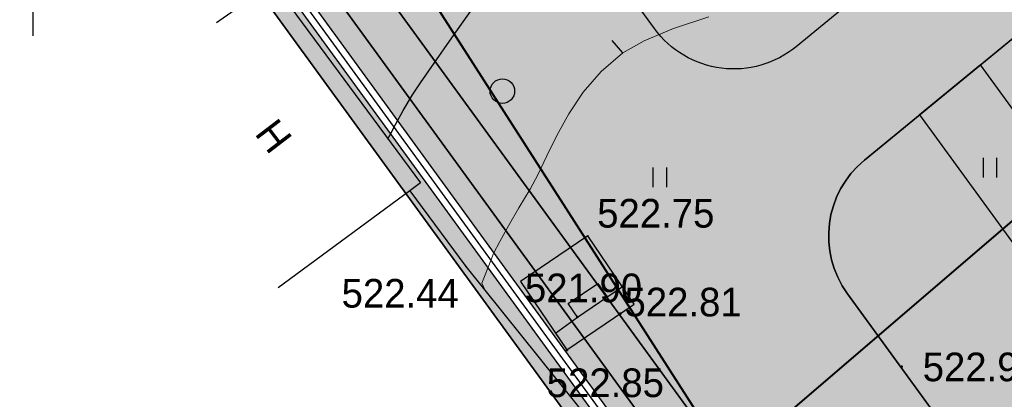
# Model space of a CAD drawing. Header units: millimetres. Extents: x -1128748 to 3035412, y -2195448 to -435774.
# Tile 6 of 159: x 376578 to 406642, y -1651312 to -1639720. Entities that reach past the tile are written whole.
import ezdxf

# ---------------------------------------------------------------- set-up
doc = ezdxf.new("R2010")
doc.units = ezdxf.units.MM
for name, color, linetype in [('(001) Сетка', 92, 'Continuous'), ('(004) Точки рельефа', 7, 'Continuous'), ('(004a) Точки рельефа (отк.)', 7, 'Continuous'), ('(007) Здания', 7, 'Continuous'), ('(014) Водопровод', 5, 'ИК_Водопровод -------в--------'), ('(031) Горизонтали', 42, 'Continuous'), ('(035) Откосы', 7, 'Continuous'), ('(036) Растительность', 7, 'Continuous'), ('(038) Деревья', 7, 'Continuous'), ('GLUXOY OG', 7, 'Continuous')]:
    doc.layers.add(name, color=color, linetype=linetype)
for name, color, linetype, lineweight in [('(032) Горизонтали утолщенные', 32, 'Continuous', 30), ('(042) Бергштрих', 32, 'Continuous', 30), ('ВВГ 3х2.5', 5, 'Continuous', 40)]:
    doc.layers.add(name, color=color, linetype=linetype, lineweight=lineweight)
doc.styles.add('D-431', font='txt')
doc.styles.add('P-131', font='txt')
doc.styles.get("Standard").update_dxf_attribs({"font": 'arial.ttf'})
doc.linetypes.add('GAZ_VOZDUSH', pattern='A,1,-2,["~",Standard,S=3,R=0,X=-1.5,Y=-1.5],-1,10', length=14)
doc.linetypes.add('ИК_Водопровод -------в--------', pattern='A,9,-0.6,["В",Standard,S=1.199999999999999,R=0,X=0,Y=-0.6],-1.199999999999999', length=10.8)
doc.linetypes.add('ОГРАДА_ГЛИН', pattern='A,4,["|",Standard,S=0.8,R=0,X=0,Y=-0.8],0.5,["|",Standard,S=0.8,R=0,X=0,Y=-0.8],3.5', length=8)
doc.linetypes.add('ОТКОСЫ_НЕУКР1', pattern='A,0.5,["|",Standard,S=-1.199999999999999,R=0,X=0,Y=1.199999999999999],1,["|",Standard,S=-0.5,R=0,X=0,Y=0.5],0.5', length=2)

# ---------------------------------------------------------------- blocks, each defined once
blk = doc.blocks.new('d')
at = {"layer": '(038) Деревья'}
blk.add_ellipse((0, 0), major_axis=(0.2651650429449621, 0.2651650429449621), ratio=0.9999999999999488, start_param=5.497787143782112, end_param=11.7809724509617, dxfattribs=at)
blk = doc.blocks.new('I04010')
for p, q in [((-0.4122729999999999, 0.0071460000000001), (-0.4122729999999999, 1.207145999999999)), ((0.3877269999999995, 1.207145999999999), (0.3877269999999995, 0.0071460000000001))]:
    blk.add_line(p, q)
blk = doc.blocks.new('Setka')
at = {"layer": '(001) Сетка'}
for p, q in [((0, 1.5), (0, -1.5)), ((-1.5, 0), (1.5, 0))]:
    blk.add_line(p, q, dxfattribs=at)
blk = doc.blocks.new('A$C05d28b1e')
at = {"layer": '(004) Точки рельефа', "color": 0}
for p in [(-98722, -119777), (-102445, -120717)]:
    blk.add_point(p, dxfattribs=at)
at = {"layer": '(004) Точки рельефа', "color": 7, "linetype": 'ByBlock', "lineweight": -2}
for p in [(-99043, -122260), (-99360, -123261), (-89136, -123768)]:
    blk.add_point(p, dxfattribs=at)
at = {"layer": '(004a) Точки рельефа (отк.)', "color": 7, "linetype": 'ByBlock', "lineweight": -2}
blk.add_point((-97729, -122155), dxfattribs=at)
at = {"layer": '(007) Здания', "ltscale": 600}
for points in [[(-110064.8491785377, -113261.1115394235), (-108344.5335199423, -112046.4894278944), (-103833.6248546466, -118162.5796121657), (-104154.4730889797, -118399.2205113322), (-108178.3958123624, -121367.0557352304)], [(-104154.4730889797, -118399.2205113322), (-102445, -120717), (-89595.00000000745, -136725), (-92340.86969943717, -138929.1745150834)]]:
    blk.add_lwpolyline(points, dxfattribs=at)
at = {"layer": '(014) Водопровод', "linetype": 'GAZ_VOZDUSH', "ltscale": 600, "flags": 128}
for points in [[(-99706.6954365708, -122749.7339448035), (-99042.99999999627, -122260), (-97669.72793458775, -121328.7682989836)], [(-99042.99999999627, -122260), (-99324.60348315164, -121842.1088564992), (-98414.95742182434, -121229.1274538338), (-98133.93226198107, -121643.5506326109)]]:
    blk.add_lwpolyline(points, dxfattribs=at)
at = {"layer": '(031) Горизонтали', "color": 42, "linetype": 'Continuous', "lineweight": 0, "ltscale": 600}
for points in [[(-101685.9417475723, -120525.3495145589), (-101601.7020151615, -120320.1755670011), (-101413.3028821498, -119953.3286643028), (-101147.2838370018, -119472.1513696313), (-100830.1843682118, -118923.9862461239), (-100488.5439642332, -118356.1758569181), (-100240.152870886, -117894.7930356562), (-99974.15777697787, -117334.8970028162), (-99669.90230016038, -116708.8974741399), (-99306.730058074, -116049.2041653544), (-98863.98466836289, -115388.2267921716), (-98321.00974867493, -114758.3750703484), (-97657.14891664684, -114192.0587155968), (-97004.18343582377, -113821.9018630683), (-96109.47670797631, -113450.1244589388), (-95033.81588215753, -113084.9008248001)], [(-101853.6559532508, -121453.6720233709), (-101864.8575150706, -121426.2722787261), (-101901.0021378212, -121352.1686671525), (-101961.2114633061, -121223.5953678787), (-101685.9417475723, -120525.3495145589)]]:
    blk.add_lwpolyline(points, dxfattribs=at)
at = {"layer": '(032) Горизонтали утолщенные', "color": 32, "linetype": 'Continuous', "lineweight": 30, "ltscale": 600}
blk.add_lwpolyline([(-104826.8975455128, -116815.8564116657), (-104753.2334994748, -116675.1586637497), (-104597.0228014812, -116377.9600286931), (-104363.4132697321, -115951.1777416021), (-104079.0804769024, -115468.3219075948), (-103837.6848925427, -115105.4929449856), (-103420.5601361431, -114506.5559512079), (-102871.5083441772, -113727.1947251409), (-102234.331653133, -112823.093065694), (-101552.8321994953, -111849.9347718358), (-100870.8121197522, -110863.4036424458), (-100232.0735503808, -109919.1834764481), (-99680.41862786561, -109072.9580727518), (-99259.64948869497, -108380.411230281), (-98861.52214040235, -107682.0933145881), (-98609.77683193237, -107232.2135077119)], dxfattribs=at)
at = {"layer": '(035) Откосы', "linetype": 'ОТКОСЫ_НЕУКР1', "ltscale": 600}
blk.add_lwpolyline([(-99360.00000000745, -123261), (-97304.6032579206, -121867.2116512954), (-98722, -119777), (-100777.3967420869, -121170.7883487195)], close=True, dxfattribs=at)
at = {"layer": '(042) Бергштрих', "color": 32, "linetype": 'Continuous', "lineweight": 30, "ltscale": 600}
blk.add_line((-97657.14891664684, -114192.0587155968), (-97981.64945603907, -113811.6649723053), dxfattribs=at)
at = {"layer": '(001) Сетка', "xscale": 1000, "yscale": 1000, "zscale": 1000}
blk.add_blockref('Setka', (-115665, -112169), dxfattribs=at)
at = {"layer": '(036) Растительность', "linetype": 'Continuous', "xscale": 500, "yscale": 500, "zscale": 500}
for p in [(-86438.3847087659, -117996.192134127), (-96518.75492375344, -118293.798592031)]:
    blk.add_blockref('I04010', p, dxfattribs=at)
at = {"layer": '(038) Деревья', "linetype": 'Continuous', "xscale": 1000, "yscale": 1000, "zscale": 1000}
blk.add_blockref('d', (-101332.6059924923, -115356.1178612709), dxfattribs=at)
at = {"layer": '(004) Точки рельефа', "linetype": 'ByBlock', "char_height": 875, "attachment_point": 4, "style": 'D-431'}
for s, insert in [('522.75', (-98438.10370402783, -119093.7021893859)), ('521.90', (-100643.9851459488, -121372.6764938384)), ('522.44', (-106241.8590214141, -121537.1207215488)), ('522.91', (-88499.74661632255, -123785.7050843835)), ('522.85', (-99978.3073081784, -124270.3386802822))]:
    blk.add_mtext(s, dxfattribs=dict(at, insert=insert))
at = {"layer": '(004a) Точки рельефа (отк.)', "linetype": 'ByBlock', "insert": (-97604, -121805), "char_height": 875, "attachment_point": 4, "style": 'D-431'}
blk.add_mtext('522.81', dxfattribs=at)
at = {"layer": '(007) Здания', "style": 'P-131'}
blk.add_text('Н', height=880, rotation=307.408810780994, dxfattribs=at).set_placement((-108922.1479242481, -116659.836425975))

msp = doc.modelspace()

# ---------------------------------------------------------------- hatches: boundary and pattern name
at = {"true_color": 0xb1ab95}
h = msp.add_hatch(color=253, dxfattribs=at)
h.dxf.hatch_style = 1
edge = h.paths.add_edge_path(flags=17)
edge.add_line((408230.1207856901, -1667049.642699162), (407816.6081964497, -1666481.464231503))
edge.add_line((407816.6081964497, -1666481.464231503), (406833.0463827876, -1667339.240020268))
edge.add_line((406833.0463827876, -1667339.240020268), (369446.4050053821, -1615968.894445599))
edge.add_line((369446.4050053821, -1615968.894445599), (314131.1661896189, -1531886.892482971))
edge.add_arc((319562.5512268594, -1527471.0056437), 7000.000000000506, 211.2865698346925, 219.1121955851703, ccw=False)
edge.add_line((313580.4871510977, -1531106.237327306), (313131.1451666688, -1530366.809203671))
edge.add_line((313131.1451666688, -1530366.809203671), (293854.900782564, -1501065.928418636))
edge.add_line((293854.900782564, -1501065.928418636), (421647.4469098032, -1423424.944505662))
edge.add_line((421647.4469098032, -1423424.944505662), (426742.1242212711, -1432503.275990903))
edge.add_line((426742.1242212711, -1432503.275990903), (423931.0712712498, -1434165.041722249))
edge.add_line((423931.0712712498, -1434165.041722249), (426984.3854020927, -1439330.046351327))
edge.add_line((426984.3854020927, -1439330.046351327), (429679.2301120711, -1437736.977608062))
edge.add_line((429679.2301120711, -1437736.977608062), (483014.3851956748, -1532776.209352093))
edge.add_line((483014.3851956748, -1532776.209352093), (452390.0859484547, -1553037.605009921))
edge.add_line((452390.0859484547, -1553037.605009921), (452158.6186386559, -1558086.793507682))
edge.add_line((452158.6186386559, -1558086.793507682), (453515.0030141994, -1559924.781183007))
edge.add_line((453515.0030141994, -1559924.781183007), (432643.9471154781, -1578671.99971455))
edge.add_line((432643.9471154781, -1578671.99971455), (463611.259786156, -1618599.639911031))
edge.add_line((463611.259786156, -1618599.639911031), (417034.9315798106, -1658591.093109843))
edge.add_line((417034.9315798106, -1658591.093109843), (414167.6827045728, -1655252.786924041))
edge.add_line((414167.6827045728, -1655252.786924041), (409797.2463541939, -1659006.525500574))
edge.add_line((409797.2463541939, -1659006.525500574), (412814.3970230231, -1663152.179317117))
edge.add_line((412814.3970230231, -1663152.179317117), (413924.9410931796, -1662183.66081375))
edge.add_line((413924.9410931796, -1662183.66081375), (411384.130183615, -1659225.422744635))
edge.add_line((411384.130183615, -1659225.422744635), (414039.2304562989, -1656944.97486275))
edge.add_line((414039.2304562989, -1656944.97486275), (416580.578907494, -1659903.838785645))
edge.add_line((416580.578907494, -1659903.838785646), (464572.5455611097, -1618696.887481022))
edge.add_line((464572.5455611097, -1618696.887481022), (433596.1896105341, -1578757.58735041))
edge.add_line((433596.1896105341, -1578757.58735041), (454455.7553919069, -1560020.689702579))
edge.add_line((454455.7553919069, -1560020.689702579), (452869.2519824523, -1557870.876002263))
edge.add_line((452869.2519824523, -1557870.876002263), (453073.0582769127, -1553425.080184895))
edge.add_line((453073.0582769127, -1553425.080184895), (483943.2351204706, -1533001.009024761))
edge.add_line((483943.2351204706, -1533001.009024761), (421903.2659150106, -1422450.453739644))
edge.add_line((421903.2659150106, -1422450.453739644), (292871.3014545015, -1500844.45229855))
edge.add_line((292871.3014545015, -1500844.45229855), (368870.6964173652, -1616367.433184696))
edge.add_line((368870.6964173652, -1616367.433184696), (406716.9487646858, -1668369.297758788))
edge.add_line((406716.9487646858, -1668369.297758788), (408230.1207856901, -1667049.642699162))
h.paths.add_polyline_path([(368541.7200813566, -1616595.169607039), (292309.2446956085, -1500717.894515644), (422049.4482037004, -1421893.601873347), (484474.0065060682, -1533129.465980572), (453463.3281788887, -1553646.494570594), (453275.3281789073, -1557747.494570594), (454993.3281791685, -1560075.494570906), (434140.3281791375, -1578806.494570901), (465120.0437740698, -1618750.126451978), (416841.1757058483, -1660207.24875869), (417362.1687984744, -1660813.835260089), (414707.0685257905, -1663094.283141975), (414185.571150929, -1662487.10951034), (413050.6899311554, -1663476.852727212), (414224.91061742, -1665090.266508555), (419054.3567371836, -1660942.287508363), (418207.6718256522, -1659956.501620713), (466081.3108829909, -1618847.349954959), (435092.5706741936, -1578892.082206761), (455934.080556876, -1560171.403090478), (453985.9615227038, -1557531.577065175), (454146.3005073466, -1554033.969745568), (485402.856430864, -1533354.26565324), (422305.2672089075, -1420919.111107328), (291325.645367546, -1500496.418395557), (367966.0114933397, -1616993.708346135), (406534.5096505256, -1669987.959919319), (408879.9262830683, -1667942.494576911), (408466.4136938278, -1667374.316109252), (406650.6072686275, -1668957.902180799)])
at = {"true_color": 0x939598}
h = msp.add_hatch(color=252, dxfattribs=at)
h.dxf.hatch_style = 1
edge = h.paths.add_edge_path(flags=16)
edge.add_line((333609.8648957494, -1523030.190670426), (320952.8767775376, -1530721.697087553))
edge.add_arc((319394.9203417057, -1528157.955340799), 3000.000000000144, 211.286569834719, 301.28656983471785, ccw=False)
edge.add_line((316831.1785949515, -1529715.911776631), (302893.1650096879, -1506779.797214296))
edge.add_arc((305456.906756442, -1505221.840778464), 2999.999999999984, 121.28656983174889, 211.2865698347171, ccw=False)
edge.add_line((303898.950320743, -1502658.099031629), (317436.2992639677, -1494431.607445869))
edge.add_arc((318994.2556996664, -1496995.349192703), 2999.999999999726, 29.088455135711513, 121.2865698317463, ccw=False)
edge.add_line((321615.8662993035, -1495536.871265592), (329290.2226393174, -1509331.508505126))
edge.add_line((329290.2226393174, -1509331.508505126), (330263.2572367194, -1511080.53587602))
edge.add_line((330263.2572367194, -1511080.53587602), (332209.3264314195, -1514578.59061762))
edge.add_line((332209.3264314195, -1514578.59061762), (333182.3610288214, -1516327.617988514))
edge.add_line((333182.3610288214, -1516327.617988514), (334673.5190595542, -1519007.970996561))
edge.add_arc((332051.9084599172, -1520466.448923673), 3000.000000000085, -58.71343016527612, 29.088455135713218, ccw=False)
edge = h.paths.add_edge_path(flags=16)
edge.add_line((392954.6193714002, -1533841.388395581), (401060.6626354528, -1548912.468944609))
edge.add_arc((398418.5797506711, -1550333.524196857), 2999.999999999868, -61.726229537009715, 28.273770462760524, ccw=False)
edge.add_line((399839.63500293, -1552975.607081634), (372116.3634412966, -1567886.683826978))
edge.add_arc((370695.3081890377, -1565244.600942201), 2999.999999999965, 209.0884551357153, 298.27377046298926, ccw=False)
edge.add_line((368073.6975894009, -1566703.078869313), (360564.510484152, -1553205.332935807))
edge.add_arc((363186.1210837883, -1551746.855008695), 2999.999999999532, 121.28656990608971, 209.0884551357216, ccw=False)
edge.add_line((361628.1646447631, -1549183.113263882), (388754.5800475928, -1532698.701903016))
edge.add_arc((390312.5364866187, -1535262.443647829), 2999.999999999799, 28.273770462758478, 121.2865699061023, ccw=False)
edge = h.paths.add_edge_path(flags=16)
edge.add_line((429361.5778396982, -1533771.173944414), (423970.5674180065, -1524291.837308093))
edge.add_line((423970.5674180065, -1524291.837308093), (420028.520120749, -1517360.299350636))
edge.add_arc((422636.2959769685, -1515877.226498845), 3000.000000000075, 120.09939656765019, 209.6273998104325, ccw=False)
edge.add_line((421131.7911005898, -1513281.756391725), (444558.5598196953, -1499702.063187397))
edge.add_arc((446063.064696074, -1502297.533294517), 2999.999999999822, 29.878037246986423, 120.0993965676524, ccw=False)
edge.add_line((448664.3279962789, -1500803.067087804), (451530.949312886, -1505792.699367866))
edge.add_line((451530.949312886, -1505792.699367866), (454101.7901477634, -1510267.497047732))
edge.add_line((454101.7901477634, -1510267.497047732), (456027.8805247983, -1513620.04405626))
edge.add_arc((453426.6172245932, -1515114.510262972), 2999.999999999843, -59.03634284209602, 29.878037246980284, ccw=False)
edge.add_line((454970.1000291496, -1517686.99171714), (443416.2954938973, -1524619.247185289))
edge.add_arc((444959.7782984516, -1527191.728639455), 2999.99999999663, 120.9636571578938, 150.6005223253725)
edge.add_line((442346.1234395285, -1525719.041205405), (439220.3002496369, -1531266.601929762))
edge.add_arc((436606.6453907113, -1529793.914495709), 3000.000000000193, 298.2737704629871, 330.60052232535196, ccw=False)
edge.add_line((438027.7006429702, -1532435.997380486), (433390.4089481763, -1534930.183977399))
edge.add_arc((431969.3536959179, -1532288.101092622), 3000.000000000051, 209.6273998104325, 298.2737704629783, ccw=False)
edge = h.paths.add_edge_path(flags=16)
edge.add_line((414849.7759762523, -1441945.561439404), (419859.8166469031, -1450666.022881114))
edge.add_line((419859.8166469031, -1450666.022881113), (423344.093343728, -1456730.744224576))
edge.add_line((423344.093343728, -1456730.744224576), (427801.4519379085, -1464489.208937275))
edge.add_arc((425200.1886375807, -1465983.675143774), 2999.999999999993, -59.41036551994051, 29.87803724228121, ccw=False)
edge.add_line((426726.8457029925, -1468566.177458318), (418113.2291844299, -1473658.152959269))
edge.add_line((418113.2291844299, -1473658.152959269), (414040.4930068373, -1476065.768017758))
edge.add_line((414040.4930068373, -1476065.768017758), (403679.8279011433, -1482190.51861213))
edge.add_line((403679.8279011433, -1482190.51861213), (405757.2568378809, -1485609.093839))
edge.add_line((405757.2568378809, -1485609.093839), (414900.0674713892, -1480204.283019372))
edge.add_arc((416426.7257365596, -1482786.784624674), 3000.000000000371, 30.60362588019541, 120.58966109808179, ccw=False)
edge.add_line((419008.8551705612, -1481259.496968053), (421476.2811174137, -1485432.246487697))
edge.add_line((421476.2811174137, -1485432.246487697), (424894.3505620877, -1483355.124908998))
edge.add_line((424894.3505620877, -1483355.124908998), (422452.5644704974, -1479224.58480538))
edge.add_arc((425035.0667850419, -1477697.927739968), 2999.999999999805, 120.58963448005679, 210.5896344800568, ccw=False)
edge.add_line((423508.4097196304, -1475115.425425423), (428655.4698191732, -1472072.719278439))
edge.add_arc((430182.1268845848, -1474655.221592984), 2999.999999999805, 29.878037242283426, 120.58963448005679, ccw=False)
edge.add_line((432783.3901849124, -1473160.755386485), (439000.021157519, -1483981.404211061))
edge.add_line((439000.021157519, -1483981.404211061), (433315.4877170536, -1487247.257047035))
edge.add_line((433315.4877170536, -1487247.257047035), (435393.3908279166, -1490666.6125653))
edge.add_line((435393.3908279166, -1490666.6125653), (440992.6427661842, -1487449.755278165))
edge.add_line((440992.6427661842, -1487449.755278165), (443682.7367977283, -1492132.124707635))
edge.add_arc((441081.4734974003, -1493626.590914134), 3000.000000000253, -59.90060343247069, 29.878037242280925, ccw=False)
edge.add_line((442585.9783737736, -1496222.061021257), (414062.9094548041, -1512755.904412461))
edge.add_line((414062.9094548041, -1512755.904412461), (417717.2968084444, -1518769.4906563))
edge.add_line((417717.2968084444, -1518769.4906563), (416592.2112407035, -1519409.340073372))
edge.add_line((416592.2112407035, -1519409.340073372), (425767.7282147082, -1535543.201335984))
edge.add_arc((423159.9523584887, -1537026.274187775), 3000.000000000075, -61.72622953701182, 29.627399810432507, ccw=False)
edge.add_line((424581.0076107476, -1539668.357072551), (408646.5779521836, -1548238.75624077))
edge.add_arc((407225.5226999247, -1545596.673355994), 2999.999999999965, 208.2737704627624, 298.27377046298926, ccw=False)
edge.add_line((404583.4398151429, -1547017.728608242), (396060.6213313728, -1531171.762865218))
edge.add_arc((398702.7042161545, -1529750.70761297), 2999.999999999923, 120.0993965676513, 208.2737704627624, ccw=False)
edge.add_line((397198.1993397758, -1527155.23750585), (399699.1241284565, -1525705.537303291))
edge.add_line((399699.1241284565, -1525705.537303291), (397773.7574345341, -1522537.192641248))
edge.add_line((397773.7574345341, -1522537.192641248), (373311.9537659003, -1537402.350028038))
edge.add_line((373311.9537659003, -1537402.350028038), (359878.9045358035, -1545565.459899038))
edge.add_arc((358320.9480967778, -1543001.718154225), 2999.999999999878, 209.0884782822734, 301.28656990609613, ccw=False)
edge.add_line((355699.3380863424, -1544460.197140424), (344506.0669587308, -1524340.318952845))
edge.add_arc((347127.6775583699, -1522881.841025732), 3000.000000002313, 120.58963448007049, 209.0884551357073, ccw=False)
edge.add_line((345601.0204929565, -1520299.338711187), (356224.2293081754, -1514019.384302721))
edge.add_arc((357559.2306294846, -1516705.975353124), 3000.000000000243, 30.58965835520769, 116.42336694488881, ccw=False)
edge.add_line((360141.7323078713, -1515179.317211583), (363371.9582355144, -1520643.586904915))
edge.add_line((363371.9582355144, -1520643.586904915), (366868.2523578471, -1518616.905286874))
edge.add_line((366868.2523578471, -1518616.905286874), (363604.9348441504, -1513176.891675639))
edge.add_arc((366167.5716779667, -1511617.118468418), 2999.999999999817, 120.589634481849, 211.3271806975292, ccw=False)
edge.add_line((364640.9146124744, -1509034.616153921), (376958.058855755, -1501762.494079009))
edge.add_line((376958.058855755, -1501762.494079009), (374880.6299190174, -1498343.918852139))
edge.add_line((374880.6299190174, -1498343.918852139), (362470.0520059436, -1505680.483992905))
edge.add_line((362470.0520059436, -1505680.483992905), (350323.1654065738, -1512861.166908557))
edge.add_line((350323.1654065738, -1512861.166908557), (343791.0723934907, -1516722.641066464))
edge.add_arc((342264.4153280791, -1514140.13875192), 2999.999999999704, 209.0884551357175, 300.5896344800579, ccw=False)
edge.add_line((339642.8047284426, -1515598.616679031), (326930.7416113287, -1492748.713508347))
edge.add_arc((329552.3522109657, -1491290.235581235), 3000.000000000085, 120.0548210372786, 209.0884551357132, ccw=False)
edge.add_line((328049.8670388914, -1488693.595770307), (344952.048436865, -1478913.542018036))
edge.add_line((344952.048436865, -1478913.542018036), (365557.0903320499, -1466990.914248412))
edge.add_arc((367059.5755041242, -1469587.55405934), 3000.000000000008, 31.28656990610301, 120.05482103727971, ccw=False)
edge.add_line((369623.3172489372, -1468029.597620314), (372895.1220721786, -1473413.61375588))
edge.add_line((372895.1220721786, -1473413.61375588), (381868.2181790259, -1467960.76621929))
edge.add_line((381868.2181790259, -1467960.76621929), (378780.6535795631, -1462879.932086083))
edge.add_arc((381344.3953243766, -1461321.975647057), 3000.000000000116, 120.0548210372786, 211.2865699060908, ccw=False)
edge.add_line((379841.9101523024, -1458725.335836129), (407031.3371530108, -1442992.806921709))
edge.add_line((407031.3371530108, -1442992.806921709), (410746.0275038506, -1440843.387834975))
edge.add_arc((412248.5126759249, -1443440.027645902), 2999.999999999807, 29.878037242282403, 120.0548210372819, ccw=False)
edge = h.paths.add_edge_path(flags=16)
edge.add_line((411903.7061971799, -1631004.138940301), (400287.3470607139, -1640543.790695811))
edge.add_arc((398383.4097550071, -1638225.381168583), 3000.000000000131, 216.0466201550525, 309.39371673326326, ccw=False)
edge.add_line((395957.7943740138, -1639990.711172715), (392421.1013416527, -1635131.190858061))
edge.add_arc((394846.716722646, -1633365.860853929), 2999.999999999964, 129.393716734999, 216.0466201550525, ccw=False)
edge.add_line((392942.7794168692, -1631047.45132676), (404287.9569742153, -1621730.500831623))
edge.add_arc((406191.8942799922, -1624048.910358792), 2999.999999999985, 39.39371673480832, 129.3937167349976, ccw=False)
edge.add_line((408510.3038071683, -1622144.973053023), (412318.1784186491, -1626781.792107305))
edge.add_arc((409999.7688914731, -1628685.729413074), 3000.000000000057, -50.60628326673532, 39.39371673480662, ccw=False)
edge = h.paths.add_edge_path()
edge.add_arc((453426.6172245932, -1515114.510262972), 7000.000000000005, 300.9636571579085, 389.8780372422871)
edge.add_line((459496.2315920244, -1511627.422447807), (450624.7294515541, -1496185.713002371))
edge.add_line((450624.7294515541, -1496185.713002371), (421694.146176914, -1445829.228400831))
edge.add_arc((424295.4094771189, -1444334.762194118), 2999.999999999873, 119.87803724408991, 209.8780372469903, ccw=False)
edge.add_line((422800.9432705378, -1441733.498893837), (426984.3854020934, -1439330.046351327))
edge.add_line((426984.3854020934, -1439330.046351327), (424948.6856475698, -1435886.444348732))
edge.add_line((424948.6856475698, -1435886.444348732), (420345.6344984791, -1438530.968795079))
edge.add_arc((418851.1682919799, -1435929.705494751), 3000.000000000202, 228.6798708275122, 299.8780372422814, ccw=False)
edge.add_arc((412248.512676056, -1443440.027646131), 7000.000000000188, 48.67987082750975, 120.0548210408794)
edge.add_line((408742.7139408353, -1437381.201420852), (321651.4063298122, -1487774.558932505))
edge.add_line((321651.4063298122, -1487774.558932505), (301269.4829280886, -1500160.419863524))
edge.add_line((301269.4829280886, -1500160.419863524), (296526.5606940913, -1503042.639271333))
edge.add_line((296526.5606940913, -1503042.639271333), (313131.1451666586, -1530366.809203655))
edge.add_line((313131.1451666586, -1530366.809203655), (313580.4871510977, -1531106.237327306))
edge.add_arc((319562.5512268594, -1527471.005643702), 6999.999999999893, 211.2865698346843, 301.286569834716)
edge.add_line((323197.7829104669, -1533453.069719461), (335115.8663615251, -1526210.587188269))
edge.add_arc((336673.8227973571, -1528774.328935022), 3000.000000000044, 29.08845513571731, 121.28656983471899, ccw=False)
edge.add_line((339295.4333969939, -1527315.851007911), (341013.7878457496, -1530404.589036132))
edge.add_arc((338392.1772461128, -1531863.066963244), 2999.999999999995, -60.91154486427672, 29.088455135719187, ccw=False)
edge.add_line((339850.6551732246, -1534484.677562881), (337229.0445735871, -1535943.155489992))
edge.add_line((337229.0445735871, -1535943.155489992), (354730.7796989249, -1567402.482685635))
edge.add_line((354730.7796989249, -1567402.482685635), (356669.9463110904, -1566323.668119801))
edge.add_arc((358128.4242382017, -1568945.278719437), 2999.999999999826, 15.949142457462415, 119.08845513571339, ccw=False)
edge.add_line((361012.9421831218, -1568120.926716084), (366648.6377985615, -1587865.434141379))
edge.add_line((366648.6377985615, -1587865.434141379), (387083.9977751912, -1637994.247333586))
edge.add_line((387083.9977751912, -1637994.247333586), (412339.4190284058, -1672695.939424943))
edge.add_arc((409913.8036474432, -1674461.269429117), 2999.999999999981, -46.41797687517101, 36.04662015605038, ccw=False)
edge.add_line((411981.9805377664, -1676634.434022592), (420750.3931939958, -1668289.631942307))
edge.add_arc((418682.1855909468, -1666116.49657821), 2999.999999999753, 216.0466201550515, 313.5828328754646, ccw=False)
edge.add_line((416256.5702099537, -1667881.826582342), (401852.2827622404, -1648089.911697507))
edge.add_arc((404277.8981432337, -1646324.581693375), 2999.999999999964, 129.3937167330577, 216.0466201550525, ccw=False)
edge.add_line((402373.9608375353, -1644006.172166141), (443810.4067032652, -1609984.873482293))
edge.add_line((443810.4067032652, -1609984.873482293), (445076.1262803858, -1611526.641967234))
edge.add_line((445076.1262803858, -1611526.641967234), (448173.3423050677, -1608990.741601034))
edge.add_line((448173.3423050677, -1608990.741601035), (430399.2322361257, -1587347.347148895))
edge.add_line((430399.2322361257, -1587347.347148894), (400259.9088154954, -1612098.531768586))
edge.add_line((400259.9088154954, -1612098.531768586), (402163.8461212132, -1614416.9412957))
edge.add_arc((399845.4365940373, -1616320.878601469), 2999.999999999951, -50.60628326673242, 39.39371673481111, ccw=False)
edge.add_line((401749.3738997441, -1618639.288128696), (392850.7894881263, -1625947.033645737))
edge.add_arc((390946.8521824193, -1623628.624118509), 3000.000000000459, 202.1786080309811, 309.3937167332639, ccw=False)
edge.add_line((388168.817409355, -1624761.109350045), (372219.290120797, -1585636.235852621))
edge.add_arc((374997.3248938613, -1584503.750621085), 3000.000000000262, 165.4416731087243, 202.178608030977, ccw=False)
edge.add_line((372093.6481353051, -1583749.654286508), (375178.2554101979, -1571872.25607795))
edge.add_arc((378081.9321687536, -1572626.352412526), 2999.999999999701, 118.2737704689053, 165.4416731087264, ccw=False)
edge.add_line((376660.876916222, -1569984.269527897), (439411.9309928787, -1536233.35447663))
edge.add_arc((435148.7652352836, -1528307.105822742), 8999.999999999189, 298.2737704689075, 330.6005223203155)
edge.add_line((442989.729811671, -1532725.168125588), (445311.5196546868, -1528604.567132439))
edge.add_arc((447925.1745134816, -1530077.25456672), 2999.999999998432, 120.96365715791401, 150.6005223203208, ccw=False)
edge.add_line((446381.6917089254, -1527504.773112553), (457028.0771018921, -1521116.966989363))
at = {"true_color": 0x7abf6e, "transparency": 33554687}
h = msp.add_hatch(color=83, dxfattribs=at)
h.dxf.hatch_style = 1
edge = h.paths.add_edge_path()
edge.add_line((432643.9471154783, -1578671.999714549), (453515.0030141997, -1559924.781183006))
edge.add_line((453515.0030141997, -1559924.781183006), (452158.6186386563, -1558086.793507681))
edge.add_line((452158.6186386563, -1558086.793507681), (452390.0859484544, -1553037.60500992))
edge.add_line((452390.0859484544, -1553037.60500992), (483014.3851956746, -1532776.209352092))
edge.add_line((483014.3851956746, -1532776.209352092), (429679.2301120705, -1437736.977608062))
edge.add_line((429679.2301120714, -1437736.977608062), (426984.3854020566, -1439330.046351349))
edge.add_line((426984.3854020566, -1439330.046351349), (422800.9432705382, -1441733.498893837))
edge.add_arc((424295.4094771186, -1444334.762194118), 2999.999999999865, 119.87803724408, 209.8780372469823)
edge.add_line((421694.146176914, -1445829.22840083), (450624.7294515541, -1496185.713002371))
edge.add_line((450624.7294515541, -1496185.713002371), (459496.2315920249, -1511627.422447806))
edge.add_arc((453426.6172245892, -1515114.51026297), 7000.000000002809, -55.27001746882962, 29.87803724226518, ccw=False)
edge.add_line((457414.5849035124, -1520867.432458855), (446381.6917089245, -1527504.773112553))
edge.add_arc((447925.1745134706, -1530077.254566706), 2999.999999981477, 120.9636571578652, 139.5660050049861)
edge.add_line((445641.7136293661, -1528131.539687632), (450320.3159523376, -1535824.948207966))
edge.add_arc((458439.0755140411, -1534104.335358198), 8299.08220224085, 65.85924340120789, 191.9656760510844, ccw=False)
edge.add_line((461833.2315770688, -1526531.061956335), (468774.1585634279, -1522311.695784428))
edge.add_line((468774.1585634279, -1522311.695784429), (471371.4019593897, -1526584.204033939))
edge.add_line((471371.4019593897, -1526584.204033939), (464535.388760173, -1530739.793467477))
edge.add_line((464535.388760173, -1530739.793467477), (463967.4076922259, -1531085.0672485))
edge.add_arc((458439.0755140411, -1534104.335358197), 6299.082202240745, 28.64091694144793, 117.7969687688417)
edge.add_arc((456430.8582029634, -1530303.122781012), 2000.000000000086, 0, 117.6874332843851, ccw=False)
edge.add_arc((456430.8582029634, -1530303.122781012), 2000, -180, 0, ccw=False)
edge.add_arc((456430.8582029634, -1530303.122781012), 2000, 118.0084193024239, 180, ccw=False)
edge.add_arc((458439.0755140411, -1534104.335358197), 6299.082202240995, 117.8988838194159, 214.6253334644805)
edge.add_line((453255.653904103, -1537683.521998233), (456217.8529218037, -1539306.181162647))
edge.add_line((456217.8529218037, -1539306.181162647), (456312.8751328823, -1543537.165069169))
edge.add_line((456312.8751328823, -1543537.165069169), (454893.8963809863, -1544399.462173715))
edge.add_arc((446013.5359419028, -1545105.392730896), 8908.374682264, -114.38283690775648, 4.545081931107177, ccw=False)
edge.add_arc((428069.1900588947, -1556014.126088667), 14537.87953983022, -112.5519669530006, 11.084171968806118, ccw=False)
edge.add_arc((414610.4210004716, -1568304.017667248), 7964.657947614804, 229.5899736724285, 351.7977061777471, ccw=False)
edge.add_line((409447.3063608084, -1574368.506387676), (406737.9866326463, -1576014.928896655))
edge.add_line((406737.9866326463, -1576014.928896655), (403026.3359810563, -1573981.728592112))
edge.add_line((403026.3359810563, -1573981.728592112), (402931.3137699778, -1569750.74468559))
edge.add_line((402931.3137699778, -1569750.74468559), (403885.0474086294, -1569171.171697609))
edge.add_line((403885.0474086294, -1569171.171697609), (397548.633996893, -1558749.702631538))
edge.add_line((397548.633996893, -1558749.702631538), (384394.2752061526, -1565824.829139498))
edge.add_line((384394.2752061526, -1565824.829139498), (379622.2499778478, -1584189.753017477))
edge.add_line((379622.2499778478, -1584189.753017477), (395693.2890657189, -1623612.700162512))
edge.add_line((395693.2890657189, -1623612.700162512), (401749.3738997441, -1618639.288128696))
edge.add_arc((399845.4365940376, -1616320.878601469), 2999.999999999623, 309.3937167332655, 399.393716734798)
edge.add_line((402163.8461212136, -1614416.941295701), (400259.9088154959, -1612098.531768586))
edge.add_line((400259.9088154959, -1612098.531768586), (430399.2322361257, -1587347.347148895))
edge.add_line((430399.2322361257, -1587347.347148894), (448173.3423050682, -1608990.741601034))
edge.add_line((448173.3423050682, -1608990.741601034), (450704.0585037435, -1612081.631343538))
edge.add_line((450704.0585037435, -1612081.631343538), (447608.392061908, -1614623.028225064))
edge.add_line((447608.392061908, -1614623.028225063), (445070.3122566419, -1611531.402301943))
edge.add_line((445070.3122566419, -1611531.402301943), (445076.1262803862, -1611526.641967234))
edge.add_line((445076.1262803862, -1611526.641967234), (443810.4067032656, -1609984.873482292))
edge.add_line((443810.4067032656, -1609984.873482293), (405918.0253446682, -1641096.326144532))
edge.add_line((405918.0253446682, -1641096.326144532), (415428.0813214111, -1654163.422946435))
edge.add_line((415428.0813214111, -1654163.422946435), (414164.3137406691, -1655248.864476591))
edge.add_line((414164.3137406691, -1655248.86447659), (417034.9315798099, -1658591.093109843))
edge.add_line((417034.9315798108, -1658591.093109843), (463611.2597861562, -1618599.63991103))
edge.add_line((463611.2597861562, -1618599.63991103), (432643.9471154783, -1578671.999714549))
h = msp.add_hatch(color=83, dxfattribs=at)
h.dxf.hatch_style = 1
h.paths.add_polyline_path([(381567.3721707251, -1554349.342543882), (379247.7819051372, -1555731.189496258), (375972.2928328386, -1550232.901459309), (378291.8830984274, -1548851.054506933), (376756.4975957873, -1546273.731989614), (371859.5848128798, -1549190.964444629), (378205.8448904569, -1559843.897516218), (383102.7576733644, -1556926.665061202)], flags=16)
edge = h.paths.add_edge_path()
edge.add_arc((358128.4242382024, -1568945.278719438), 3000.000000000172, 15.94914245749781, 119.0884551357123)
edge.add_line((356669.9463110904, -1566323.668119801), (354730.7796989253, -1567402.482685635))
edge.add_line((354730.7796989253, -1567402.482685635), (337229.0445735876, -1535943.155489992))
edge.add_line((337229.0445735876, -1535943.155489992), (339850.6551732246, -1534484.677562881))
edge.add_arc((338392.1772461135, -1531863.066963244), 2999.999999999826, 299.0884551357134, 389.0884551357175)
edge.add_line((341013.7878457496, -1530404.589036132), (339295.4333969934, -1527315.851007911))
edge.add_arc((336673.8227973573, -1528774.328935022), 2999.999999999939, 29.08845513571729, 121.286569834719)
edge.add_line((335115.8663615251, -1526210.587188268), (323197.7829104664, -1533453.069719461))
edge.add_arc((319562.5512268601, -1527471.005643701), 7000.000000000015, 219.1121955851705, 301.28656983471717, ccw=False)
edge.add_line((314131.1661896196, -1531886.892482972), (369446.4050053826, -1615968.894445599))
edge.add_line((369446.4050053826, -1615968.894445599), (406833.0463827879, -1667339.240020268))
edge.add_line((406833.0463827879, -1667339.240020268), (407816.6081964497, -1666481.464231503))
edge.add_line((407816.6081964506, -1666481.464231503), (387083.9977751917, -1637994.247333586))
edge.add_line((387083.9977751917, -1637994.247333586), (366648.6377985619, -1587865.434141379))
edge.add_line((366648.6377985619, -1587865.434141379), (361012.9421831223, -1568120.926716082))
at = {"true_color": 0x6a644e}
h = msp.add_hatch(dxfattribs=at)
h.set_pattern_fill('AR-HBONE', color=251, scale=3)
h.set_pattern_definition([(45, (-4240098.734961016, -928978.4465311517), (0, 431.0522938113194), [914.4000000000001, -304.8]), (135, (-4239883.208961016, -928762.9205311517), (4.263256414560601e-14, 431.0522938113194), [914.4000000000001, -304.8])])
h.paths.add_polyline_path([(379623.2947632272, -1584195.671686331), (384394.2752061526, -1565824.829139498), (381512.065027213, -1567375.037854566), (377100.0384708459, -1584363.714741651), (393750.5483685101, -1625208.128599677), (395692.2641755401, -1623613.541828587)])
h.paths.add_polyline_path([(398877.3688588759, -1631426.740022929), (397273.0637493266, -1627491.310882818), (395331.3479423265, -1629085.897653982), (396765.1232913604, -1632603.009988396), (401700.0036821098, -1639383.680883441), (403557.9005745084, -1637857.928352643)])
h.paths.add_polyline_path([(405915.9830004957, -1641098.003006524), (404057.9355186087, -1642623.548622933), (412185.717947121, -1653791.360887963), (408380.3937899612, -1657059.72837802), (409797.2463541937, -1659006.525500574), (415429.1261067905, -1654169.341615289)])
at = {"true_color": 0x7abf6e, "transparency": 33554687}
h = msp.add_hatch(color=83, dxfattribs=at)
h.dxf.hatch_style = 1
edge = h.paths.add_edge_path(flags=17)
edge.add_line((400287.3478515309, -1640543.790046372), (401700.0036821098, -1639383.680883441))
edge.add_line((401700.0036821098, -1639383.680883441), (396765.1232913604, -1632603.009988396))
edge.add_line((396765.1232913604, -1632603.009988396), (395331.3479423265, -1629085.897653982))
edge.add_line((395331.3479423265, -1629085.897653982), (392942.7794168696, -1631047.45132676))
edge.add_arc((394846.716722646, -1633365.860853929), 2999.999999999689, 129.3937167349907, 216.0466201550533)
edge.add_line((392421.1013416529, -1635131.190858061), (395957.7950047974, -1639990.71203943))
edge.add_arc((398383.4097550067, -1638225.381168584), 2999.999999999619, 216.0466406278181, 309.3937362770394)
h = msp.add_hatch(color=83, dxfattribs=at)
h.dxf.hatch_style = 1
edge = h.paths.add_edge_path(flags=17)
edge.add_line((401852.2827622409, -1648089.911697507), (408380.3937899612, -1657059.72837802))
edge.add_line((408380.3937899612, -1657059.72837802), (412185.717947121, -1653791.360887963))
edge.add_line((412185.717947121, -1653791.360887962), (404057.9355186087, -1642623.548622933))
edge.add_line((404057.9355186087, -1642623.548622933), (402373.9608375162, -1644006.172166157))
edge.add_arc((404277.898143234, -1646324.581693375), 2999.999999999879, 129.3937167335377, 216.0466201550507)

# ---------------------------------------------------------------- linework, layer by layer
for points in [[(408926.5033013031, -1667901.874213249), (406534.5096505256, -1669987.959919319), (367966.0114933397, -1616993.708346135), (291325.645367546, -1500496.418395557), (422305.2672089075, -1420919.111107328), (485402.856430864, -1533354.26565324), (454146.3005073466, -1554033.969745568), (453985.9615227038, -1557531.577065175), (455934.080556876, -1560171.403090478), (435092.5706741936, -1578892.082206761), (466081.3108829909, -1618847.349954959), (418207.6718256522, -1659956.501620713), (419054.3567371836, -1660942.287508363), (414224.91061742, -1665090.266508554)], [(426742.1242212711, -1432503.275990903), (421647.4469098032, -1423424.944505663), (293854.900782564, -1501065.928418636), (369446.4050053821, -1615968.894445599), (406833.0463827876, -1667339.240020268), (407816.6081964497, -1666481.464231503)], [(291325.645367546, -1500496.418395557), (367966.0114933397, -1616993.708346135), (406534.5096505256, -1669987.959919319), (408879.9262830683, -1667942.494576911), (408466.4136938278, -1667374.316109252), (406650.6072686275, -1668957.902180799), (368541.7200813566, -1616595.169607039), (292309.2446956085, -1500717.894515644)]]:
    msp.add_lwpolyline(points)
for points in [[(292871.3014545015, -1500844.45229855), (368870.6964173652, -1616367.433184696), (406716.9487646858, -1668369.297758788), (408230.1207856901, -1667049.642699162), (407816.6081964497, -1666481.464231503), (406833.0463827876, -1667339.240020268), (369446.4050053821, -1615968.894445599), (314131.1661896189, -1531886.892482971, -0.0341590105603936)], [(361012.9421831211, -1568120.92671608), (366648.6377985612, -1587865.434141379), (387083.9977751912, -1637994.247333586), (412339.4190284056, -1672695.939424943, -0.376197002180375), (411981.9805377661, -1676634.434022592), (420750.3931941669, -1668289.631942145, -0.4532845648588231), (416256.5702099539, -1667881.826582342), (401852.2827622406, -1648089.911697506, -0.3972050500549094), (402373.9608375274, -1644006.172166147), (443810.4067032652, -1609984.873482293), (445076.126280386, -1611526.641967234), (448173.0903859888, -1608990.947864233), (446904.051566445, -1607445.13622198), (430399.2322361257, -1587347.347148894), (400259.9088154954, -1612098.531768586), (402163.8461212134, -1614416.9412957, -0.4142135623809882), (401749.3738997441, -1618639.288128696), (392850.7894881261, -1625947.033645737, -0.5052190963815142), (388168.8174093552, -1624761.109350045), (372219.290120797, -1585636.235852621, -0.1616822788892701), (372093.6481353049, -1583749.654286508), (375178.2554101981, -1571872.25607795, -0.2087647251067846)], [(361012.9421831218, -1568120.926716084), (366648.6377985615, -1587865.434141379), (387083.9977751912, -1637994.247333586), (412339.4190284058, -1672695.939424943, -0.3761970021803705), (411981.9805377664, -1676634.434022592), (420750.3931939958, -1668289.631942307, -0.4532845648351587), (416256.5702099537, -1667881.826582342), (401852.2827622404, -1648089.911697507, -0.3972050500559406), (402373.9608375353, -1644006.172166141), (443810.4067032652, -1609984.873482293), (445076.1262803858, -1611526.641967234), (448173.3423050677, -1608990.741601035), (430399.2322361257, -1587347.347148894), (400259.9088154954, -1612098.531768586), (402163.8461212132, -1614416.9412957, -0.4142135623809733), (401749.3738997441, -1618639.288128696), (392850.7894881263, -1625947.033645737, -0.5052190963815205), (388168.817409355, -1624761.109350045), (372219.290120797, -1585636.235852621, -0.1616822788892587), (372093.6481353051, -1583749.654286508), (375178.2554101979, -1571872.25607795, -0.2087647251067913)], [(375178.2554101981, -1571872.25607795), (372093.6481353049, -1583749.654286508, 0.1616822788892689), (372219.290120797, -1585636.23585262), (388168.8174093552, -1624761.109350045, 0.5052190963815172), (392850.7894881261, -1625947.033645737), (401749.3738997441, -1618639.288128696, 0.4142135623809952), (402163.8461212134, -1614416.9412957), (400259.9088154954, -1612098.531768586), (430399.2322361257, -1587347.347148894), (446904.051566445, -1607445.13622198), (448173.0903859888, -1608990.947864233), (450705.8272040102, -1612080.187612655), (447610.1607621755, -1614621.584494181), (445072.0831230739, -1611529.961209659), (443810.4067032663, -1609984.873482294), (416760.6987988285, -1632191.414337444), (402373.9608375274, -1644006.172166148, 0.3972050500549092), (401852.2827622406, -1648089.911697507), (409797.2463541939, -1659006.525500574), (414167.6827045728, -1655252.786924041), (417034.9315798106, -1658591.093109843), (463611.259786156, -1618599.639911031), (432643.9471154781, -1578671.99971455)]]:
    msp.add_lwpolyline(points, format="xyb")
for points in [[(361012.9421831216, -1568120.926716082, 0.4830922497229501), (356669.9463110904, -1566323.668119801), (354730.7796989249, -1567402.482685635), (337229.0445735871, -1535943.155489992), (339850.6551732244, -1534484.677562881, 0.4142135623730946), (341013.7878457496, -1530404.589036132), (339295.4333969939, -1527315.851007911, 0.4254953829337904), (335115.8663615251, -1526210.587188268), (323197.7829104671, -1533453.069719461, -0.3747521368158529), (314131.1661896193, -1531886.892482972), (369446.4050053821, -1615968.894445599), (406833.0463827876, -1667339.240020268), (407816.6081964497, -1666481.464231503), (387083.9977751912, -1637994.247333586), (366648.6377985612, -1587865.434141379)], [(411903.7061972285, -1631004.138940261), (400287.3470607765, -1640543.790695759, -0.431429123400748), (395957.7943740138, -1639990.711172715), (392421.1013416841, -1635131.190858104, -0.3972050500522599), (392942.7794168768, -1631047.451326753), (404287.9569746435, -1621730.500831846, -0.4142135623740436), (408510.3038075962, -1622144.973053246), (412318.1784187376, -1626781.792107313, -0.4142135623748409)], [(411903.7061971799, -1631004.138940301), (400287.3470607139, -1640543.790695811, -0.431429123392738), (395957.7943740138, -1639990.711172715), (392421.1013416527, -1635131.190858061, -0.3972050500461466), (392942.7794168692, -1631047.45132676), (404287.9569742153, -1621730.500831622, -0.4142135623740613), (408510.3038071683, -1622144.973053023), (412318.1784186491, -1626781.792107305, -0.4142135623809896)]]:
    msp.add_lwpolyline(points, format="xyb", close=True)
msp.add_lwpolyline([(405915.9830004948, -1641098.003006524), (404057.9355186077, -1642623.548622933), (412185.7179471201, -1653791.360887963), (408380.3937899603, -1657059.72837802), (409797.2463541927, -1659006.525500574), (415429.1261067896, -1654169.341615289)], close=True)
at = {"layer": 'GLUXOY OG', "color": 186, "linetype": 'ОГРАДА_ГЛИН', "lineweight": 30, "ltscale": 400}
for points in [[(406650.6072686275, -1668957.9021808), (368541.7200813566, -1616595.169607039), (292309.2446956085, -1500717.894515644), (422049.4482037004, -1421893.601873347), (484474.0065060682, -1533129.465980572), (453463.3281788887, -1553646.494570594), (453275.3281789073, -1557747.494570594), (454993.3281791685, -1560075.494570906), (434140.3281791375, -1578806.494570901), (465120.0437740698, -1618750.126451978)], [(464572.5455611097, -1618696.887481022), (433596.1896105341, -1578757.58735041), (454455.7553919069, -1560020.689702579), (452869.2519824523, -1557870.876002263), (453073.0582769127, -1553425.080184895), (483943.2351204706, -1533001.009024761), (421903.2659150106, -1422450.453739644), (292871.3014545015, -1500844.45229855), (368870.6964173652, -1616367.433184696), (406716.9487646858, -1668369.297758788)]]:
    msp.add_lwpolyline(points, dxfattribs=at)
at = {"layer": 'GLUXOY OG', "color": 186, "lineweight": 30, "ltscale": 400}
msp.add_lwpolyline([(464846.2946675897, -1618723.5069665), (433868.2588948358, -1578782.040960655), (454724.5417855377, -1560048.092136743), (453072.2900806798, -1557809.185286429), (453268.1932279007, -1553535.787377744), (484208.6208132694, -1533065.237502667), (421976.3570593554, -1422172.027806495), (292590.2730750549, -1500781.173407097), (368706.2082493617, -1616481.301395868), (406683.7780166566, -1668663.599969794)], dxfattribs=at)
at = {"layer": 'ВВГ 3х2.5', "color": 5, "lineweight": 40, "ltscale": 100}
msp.add_lwpolyline([(446435.4282737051, -1611949.325879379), (398252.9589328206, -1653263.535361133), (314961.7784087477, -1523399.898860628), (317796.8741008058, -1521677.043741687)], dxfattribs=at)

# ---------------------------------------------------------------- next in the draw order: block references
at = {"color": 5, "lineweight": 50}
msp.add_blockref('A$C05d28b1e', (492649.3281788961, -1526543.494570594), dxfattribs=at)

doc.saveas('drawing.dxf')
